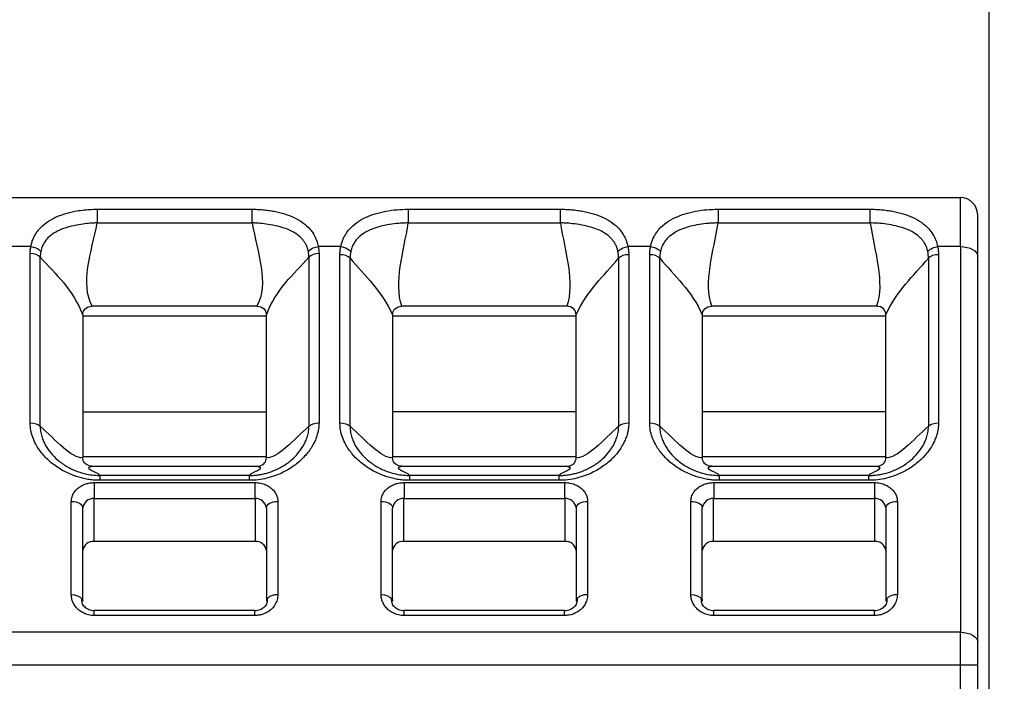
# Model space of a CAD drawing. Header units: millimetres. Extents: x 3 to 274, y 6 to 213.
# Tile 13 of 32: x 60.58 to 72.02, y 132.6 to 140.29. Entities that reach past the tile are written whole.
import ezdxf

# ---------------------------------------------------------------- set-up
doc = ezdxf.new("R2010")
doc.units = ezdxf.units.MM
doc.layers.add('DIMENSIONS', color=140, linetype='Continuous', lineweight=25)
doc.styles.add('SLDTEXTSTYLE0', font='TXT', dxfattribs={"width": 0.7})
doc.dimstyles.new('SLDDIMSTYLE0', dxfattribs={"dimtxt": 2.158008, "dimasz": 3.302, "dimexe": 0, "dimexo": 0.0625, "dimgap": 0.539502, "dimtad": 0, "dimtih": 1, "dimtoh": 1, "dimlfac": 1.5, "dimrnd": 1e-09, "dimzin": 4, "dimdsep": 46, "dimtxsty": 'SLDTEXTSTYLE0', "dimsah": 1, "dimcen": 0.09, "dimadec": 0, "dimazin": 1, "dimtfac": 1, "dimtmove": 0, "dimatfit": 0, "dimfxl": 1, "dimfrac": 2, "dimtolj": 1, "dimtzin": 12, "dimarcsym": 0})

# ---------------------------------------------------------------- blocks, each defined once
blk = doc.blocks.new('_D')
at = {"layer": 'DIMENSIONS', "transparency": 16777216}
for p, q in [((56.513, 132.358), (56.513, 151.476)), ((71.846, 132.358), (71.846, 151.476)), ((56.513, 148.301), (50.163, 148.301)), ((61.443, 148.301), (60.719, 148.301)), ((60.719, 148.301), (60.719, 144.871)), ((67.856, 148.301), (68.581, 148.301)), ((68.581, 148.301), (68.581, 144.871)), ((71.846, 148.301), (78.196, 148.301)), ((60.719, 144.871), (61.443, 144.871)), ((68.581, 144.871), (67.856, 144.871))]:
    blk.add_line(p, q, dxfattribs=at)
for points in [[(56.513, 148.301), (53.211, 148.809), (53.211, 147.793)], [(71.846, 148.301), (75.148, 147.793), (75.148, 148.809)]]:
    blk.add_solid(points, dxfattribs=at)
at = {"layer": 'DIMENSIONS', "transparency": 16777216, "char_height": 2.1167, "attachment_point": 1, "style": 'SLDTEXTSTYLE0'}
for s, insert in [('23.0', (61.443, 151.513)), ('0.91', (61.443, 147.6))]:
    blk.add_mtext(s, dxfattribs=dict(at, insert=insert))

msp = doc.modelspace()

# ---------------------------------------------------------------- linework, layer by layer
for p, q in [((56.8463, 138.2215), (71.513, 138.2215)), ((71.513, 137.6529), (71.513, 138.2215)), ((61.4799, 138.087), (63.2795, 138.087)), ((65.0957, 138.087), (66.8637, 138.087)), ((68.6957, 138.087), (70.4637, 138.087)), ((61.4799, 137.9281), (63.2795, 137.9281)), ((65.0957, 137.9281), (66.8637, 137.9281)), ((68.6957, 137.9281), (70.4637, 137.9281)), ((60.7093, 137.6529), (60.448, 137.6529)), ((60.7012, 135.607), (60.7012, 137.5709)), ((64.3113, 137.6529), (64.05, 137.6529)), ((64.0582, 137.5709), (64.0582, 135.607)), ((64.3012, 135.607), (64.3012, 137.5588)), ((67.9113, 137.6529), (67.648, 137.6529)), ((67.6582, 137.5588), (67.6582, 135.607)), ((67.9012, 135.607), (67.9012, 137.5588)), ((71.513, 137.6529), (71.248, 137.6529)), ((71.2582, 137.5588), (71.2582, 135.607)), ((71.513, 137.6529), (71.513, 133.1737)), ((60.8189, 135.5665), (60.8189, 137.5303)), ((63.9404, 137.5303), (63.9404, 135.5665)), ((64.4189, 135.5665), (64.4189, 137.5182)), ((67.5404, 137.5182), (67.5404, 135.5665)), ((68.0189, 135.5665), (68.0189, 137.5182)), ((71.1404, 137.5182), (71.1404, 135.5665)), ((71.713, 133.059), (71.713, 137.5382)), ((63.337, 136.9598), (61.4224, 136.9598)), ((64.913, 136.8612), (64.913, 136.8506)), ((66.9375, 136.9598), (65.0219, 136.9598)), ((67.0463, 136.8506), (67.0463, 136.8612)), ((68.513, 136.8612), (68.513, 136.8506)), ((70.5375, 136.9598), (68.6219, 136.9598)), ((70.6463, 136.8506), (70.6463, 136.8612)), ((61.313, 136.8558), (61.313, 136.8506)), ((61.313, 136.8506), (61.313, 135.2123)), ((61.313, 136.8506), (63.4463, 136.8506)), ((63.4463, 136.8506), (63.4463, 136.8558)), ((63.4463, 135.2123), (63.4463, 136.8506)), ((64.913, 136.8506), (64.913, 135.2123)), ((64.913, 136.8506), (67.0463, 136.8506)), ((67.0463, 135.2123), (67.0463, 136.8506)), ((68.513, 136.8506), (68.513, 135.2123)), ((68.513, 136.8506), (70.6463, 136.8506)), ((70.6463, 135.2123), (70.6463, 136.8506)), ((61.313, 135.7326), (63.4463, 135.7326)), ((67.0463, 135.7326), (64.913, 135.7326)), ((70.6463, 135.7326), (68.513, 135.7326)), ((61.313, 135.2123), (61.313, 135.2027)), ((63.4463, 135.2123), (61.313, 135.2123)), ((63.4463, 135.2027), (63.4463, 135.2123)), ((64.913, 135.2123), (64.913, 135.2027)), ((67.0463, 135.2123), (64.913, 135.2123)), ((67.0463, 135.2027), (67.0463, 135.2123)), ((68.513, 135.2123), (68.513, 135.2027)), ((70.6463, 135.2123), (68.513, 135.2123)), ((70.6463, 135.2027), (70.6463, 135.2123)), ((61.4199, 135.1031), (63.3395, 135.1031)), ((65.0199, 135.1031), (66.9395, 135.1031)), ((68.6199, 135.1031), (70.5395, 135.1031)), ((61.4463, 134.9121), (63.313, 134.9121)), ((61.4463, 134.9121), (61.4463, 134.7264)), ((63.2491, 134.9947), (61.5102, 134.9947)), ((63.2491, 134.9384), (61.5102, 134.9384)), ((63.313, 134.9121), (63.313, 134.7264)), ((65.0463, 134.9121), (66.913, 134.9121)), ((65.0463, 134.9121), (65.0463, 134.7264)), ((66.8491, 134.9947), (65.1102, 134.9947)), ((66.8491, 134.9384), (65.1102, 134.9384)), ((66.913, 134.9121), (66.913, 134.7264)), ((68.6463, 134.9121), (70.513, 134.9121)), ((68.6463, 134.9121), (68.6463, 134.7264)), ((70.4491, 134.9947), (68.7102, 134.9947)), ((70.4491, 134.9384), (68.7102, 134.9384)), ((70.513, 134.9121), (70.513, 134.7264)), ((61.1797, 133.6108), (61.1797, 134.6937)), ((61.4443, 134.2293), (61.4443, 134.7264)), ((61.4463, 134.7264), (63.313, 134.7264)), ((63.315, 134.7264), (63.315, 134.2293)), ((63.5797, 134.6937), (63.5797, 133.6108)), ((64.7797, 133.6108), (64.7797, 134.6937)), ((65.0443, 134.2293), (65.0443, 134.7264)), ((65.0463, 134.7264), (66.913, 134.7264)), ((66.915, 134.7264), (66.915, 134.2293)), ((67.1797, 134.6937), (67.1797, 133.6108)), ((68.3797, 133.6108), (68.3797, 134.6937)), ((68.6443, 134.2293), (68.6443, 134.7264)), ((68.6463, 134.7264), (70.513, 134.7264)), ((70.515, 134.7264), (70.515, 134.2293)), ((70.7797, 134.6937), (70.7797, 133.6108)), ((61.313, 133.5343), (61.313, 134.6172)), ((63.4463, 134.6172), (63.4463, 133.5343)), ((64.913, 133.5343), (64.913, 134.6172)), ((67.0463, 134.6172), (67.0463, 133.5343)), ((68.513, 133.5343), (68.513, 134.6172)), ((70.6463, 134.6172), (70.6463, 133.5343)), ((63.315, 134.2293), (61.4443, 134.2293)), ((66.915, 134.2293), (65.0443, 134.2293)), ((70.515, 134.2293), (68.6443, 134.2293)), ((63.313, 133.4256), (61.4463, 133.4256)), ((66.913, 133.4256), (65.0463, 133.4256)), ((70.513, 133.4256), (68.6463, 133.4256)), ((63.313, 133.3687), (61.4463, 133.3687)), ((66.913, 133.3687), (65.0463, 133.3687)), ((70.513, 133.3687), (68.6463, 133.3687)), ((71.513, 133.1737), (56.8463, 133.1737)), ((71.513, 132.7913), (71.513, 133.1737)), ((71.513, 132.7913), (56.8463, 132.7913)), ((71.713, 132.7913), (71.513, 132.7913)), ((71.513, 131.4882), (71.513, 132.7913)), ((71.713, 131.3255), (71.713, 132.7913))]:
    msp.add_line(p, q)
at = {"flags": 128}
for points in [[(71.513, 137.6529), (71.552, 137.6507), (71.5895, 137.6442), (71.6241, 137.6336), (71.6544, 137.6193), (71.6793, 137.602), (71.6978, 137.5821), (71.7092, 137.5606), (71.713, 137.5382)], [(61.1797, 134.6937), (61.2057, 134.6922), (61.2307, 134.6879), (61.2538, 134.6808), (61.274, 134.6713), (61.2905, 134.6597), (61.3029, 134.6465), (61.3104, 134.6321), (61.313, 134.6172)], [(63.4463, 134.6172), (63.4489, 134.6321), (63.4565, 134.6465), (63.4688, 134.6597), (63.4854, 134.6713), (63.5056, 134.6808), (63.5287, 134.6879), (63.5537, 134.6922), (63.5797, 134.6937)], [(64.7797, 134.6937), (64.8057, 134.6922), (64.8307, 134.6879), (64.8538, 134.6808), (64.874, 134.6713), (64.8905, 134.6597), (64.9029, 134.6465), (64.9104, 134.6321), (64.913, 134.6172)], [(67.0463, 134.6172), (67.0489, 134.6321), (67.0565, 134.6465), (67.0688, 134.6597), (67.0854, 134.6713), (67.1056, 134.6808), (67.1287, 134.6879), (67.1537, 134.6922), (67.1797, 134.6937)], [(68.3797, 134.6937), (68.4057, 134.6922), (68.4307, 134.6879), (68.4538, 134.6808), (68.474, 134.6713), (68.4905, 134.6597), (68.5029, 134.6465), (68.5104, 134.6321), (68.513, 134.6172)], [(70.6463, 134.6172), (70.6489, 134.6321), (70.6565, 134.6465), (70.6688, 134.6597), (70.6854, 134.6713), (70.7056, 134.6808), (70.7287, 134.6879), (70.7537, 134.6922), (70.7797, 134.6937)], [(71.513, 133.1737), (71.552, 133.1715), (71.5895, 133.165), (71.6241, 133.1544), (71.6544, 133.1401), (71.6793, 133.1227), (71.6978, 133.1029), (71.7092, 133.0814), (71.713, 133.059)]]:
    msp.add_lwpolyline(points, dxfattribs=at)
for centre, radius, start, end in [((71.513, 138.0215), 0.2, 360, 90), ((61.4353, 134.6037), 0.1231, 85.3185, 173.32688), ((63.3241, 134.6037), 0.1231, 6.67312, 94.6815), ((65.0353, 134.6037), 0.1231, 85.31849, 173.32689), ((66.9241, 134.6037), 0.1231, 6.67312, 94.68151), ((68.6353, 134.6037), 0.1231, 85.31849, 173.32689), ((70.5241, 134.6037), 0.1231, 6.67312, 94.6815), ((61.4335, 134.1086), 0.1213, 84.88893, 173.75645), ((63.3258, 134.1086), 0.1213, 6.24355, 95.11107), ((65.0335, 134.1086), 0.1213, 84.88893, 173.75645), ((66.9258, 134.1086), 0.1213, 6.24355, 95.11107), ((68.6335, 134.1086), 0.1213, 84.88893, 173.75645), ((70.5258, 134.1086), 0.1213, 6.24355, 95.11107)]:
    msp.add_arc(centre, radius, start, end)
for points, knots in [([(60.7093, 137.6529), (60.7125, 137.668), (60.7187, 137.6982), (60.7341, 137.7409), (60.7538, 137.7817), (60.7783, 137.8205), (60.8199, 137.873), (60.8868, 137.9333), (60.9862, 137.9911), (61.0982, 138.0346), (61.207, 138.0614), (61.3064, 138.0771), (61.3933, 138.0854), (61.4513, 138.0865), (61.4799, 138.087)], [0, 0, 0, 0, 0.0508972, 0.1020762, 0.1538903, 0.2066799, 0.2607671, 0.3860022, 0.5139532, 0.6379522, 0.7599837, 0.8429749, 0.9225328, 1, 1, 1, 1]), ([(61.4799, 138.087), (61.4799, 138.0732), (61.4799, 138.0491), (61.4799, 137.9915), (61.4799, 137.9582), (61.4799, 137.9281)], [0, 0, 0, 0, 0.5, 0.5, 1, 1, 1, 1]), ([(63.2795, 138.087), (63.3008, 138.0867), (63.3439, 138.0861), (63.4086, 138.0815), (63.4737, 138.0739), (63.5587, 138.0597), (63.6606, 138.0347), (63.7725, 137.9913), (63.8719, 137.9336), (63.9467, 137.8665), (63.9984, 137.7965), (64.0327, 137.7283), (64.0443, 137.6779), (64.05, 137.6529)], [0, 0, 0, 0, 0.0578994, 0.1168055, 0.1773055, 0.2399421, 0.3616467, 0.48541, 0.6134223, 0.7385342, 0.8282084, 0.9148338, 1, 1, 1, 1]), ([(63.2795, 137.9281), (63.2795, 137.9582), (63.2795, 137.9915), (63.2795, 138.0491), (63.2795, 138.0732), (63.2795, 138.087)], [0, 0, 0, 0, 0.5, 0.5, 1, 1, 1, 1]), ([(64.3113, 137.6529), (64.3147, 137.668), (64.3214, 137.6982), (64.3374, 137.7408), (64.3577, 137.7817), (64.3829, 137.8204), (64.4257, 137.8733), (64.4942, 137.9342), (64.5958, 137.9925), (64.7098, 138.0361), (64.8333, 138.0655), (64.9627, 138.0836), (65.0519, 138.0859), (65.0957, 138.087)], [0, 0, 0, 0, 0.0505042, 0.1013277, 0.1528158, 0.2053007, 0.2590959, 0.3857399, 0.5142861, 0.6389399, 0.7609645, 0.8824936, 1, 1, 1, 1]), ([(65.0957, 138.087), (65.0957, 138.0732), (65.0957, 138.0491), (65.0957, 137.9915), (65.0957, 137.9582), (65.0957, 137.9281)], [0, 0, 0, 0, 0.5, 0.5, 1, 1, 1, 1]), ([(66.8637, 138.087), (66.8854, 138.0867), (66.929, 138.0861), (66.9945, 138.0816), (67.06, 138.0743), (67.1459, 138.0604), (67.2492, 138.0356), (67.3631, 137.9926), (67.4647, 137.9351), (67.5409, 137.8678), (67.5939, 137.7973), (67.6294, 137.7287), (67.6419, 137.678), (67.648, 137.6529)], [0, 0, 0, 0, 0.0582607, 0.1172346, 0.1774766, 0.2395075, 0.3611641, 0.4855322, 0.6130637, 0.7384113, 0.8283726, 0.9150547, 1, 1, 1, 1]), ([(66.8637, 137.9281), (66.8637, 137.9582), (66.8637, 137.9915), (66.8637, 138.0491), (66.8637, 138.0732), (66.8637, 138.087)], [0, 0, 0, 0, 0.5, 0.5, 1, 1, 1, 1]), ([(67.9113, 137.6529), (67.9147, 137.668), (67.9214, 137.6982), (67.9374, 137.7409), (67.9578, 137.7817), (67.983, 137.8205), (68.0259, 137.8735), (68.0945, 137.9343), (68.1961, 137.9927), (68.31, 138.0362), (68.4334, 138.0655), (68.5628, 138.0837), (68.6519, 138.0859), (68.6957, 138.087)], [0, 0, 0, 0, 0.0505065, 0.1013539, 0.1528887, 0.2054438, 0.2593331, 0.3861034, 0.5146838, 0.6392232, 0.7611163, 0.8824984, 1, 1, 1, 1]), ([(68.6957, 138.087), (68.6957, 138.0732), (68.6957, 138.0491), (68.6957, 137.9915), (68.6957, 137.9582), (68.6957, 137.9281)], [0, 0, 0, 0, 0.5, 0.5, 1, 1, 1, 1]), ([(70.4637, 138.087), (70.4854, 138.0867), (70.529, 138.0861), (70.5945, 138.0816), (70.6601, 138.0743), (70.7459, 138.0604), (70.8493, 138.0355), (70.9632, 137.9925), (71.0649, 137.935), (71.1411, 137.8677), (71.194, 137.7973), (71.2295, 137.7287), (71.2419, 137.678), (71.248, 137.6529)], [0, 0, 0, 0, 0.058255, 0.1172317, 0.1774858, 0.2395388, 0.3612724, 0.4857606, 0.6133895, 0.7386835, 0.8284557, 0.9150481, 1, 1, 1, 1]), ([(70.4637, 137.9281), (70.4637, 137.9582), (70.4637, 137.9915), (70.4637, 138.0491), (70.4637, 138.0732), (70.4637, 138.087)], [0, 0, 0, 0, 0.5, 0.5, 1, 1, 1, 1]), ([(61.4799, 137.9281), (61.4641, 137.9274), (61.4247, 137.9257), (61.3526, 137.9195), (61.2565, 137.9063), (61.1571, 137.8846), (61.0599, 137.8533), (60.9775, 137.8117), (60.913, 137.7618), (60.8695, 137.7088), (60.8401, 137.657), (60.8301, 137.6174), (60.8251, 137.5978)], [0, 0, 0, 0, 0.0528113, 0.131741, 0.2430017, 0.3857175, 0.4965695, 0.6297997, 0.7514225, 0.8340129, 0.9176734, 1, 1, 1, 1]), ([(63.9343, 137.5978), (63.9316, 137.6097), (63.9262, 137.6336), (63.9125, 137.6671), (63.8953, 137.6987), (63.8746, 137.7278), (63.8396, 137.767), (63.7814, 137.812), (63.6989, 137.8535), (63.6018, 137.8847), (63.5026, 137.9064), (63.4067, 137.9196), (63.3346, 137.9257), (63.2952, 137.9274), (63.2795, 137.9281)], [0, 0, 0, 0, 0.0493066, 0.0994341, 0.14986, 0.2000515, 0.249514, 0.3708841, 0.5042645, 0.6149556, 0.757193, 0.8684475, 0.9473068, 1, 1, 1, 1]), ([(65.0957, 137.9281), (65.0791, 137.9275), (65.0427, 137.9261), (64.9694, 137.921), (64.8738, 137.9101), (64.769, 137.8888), (64.6695, 137.8565), (64.5834, 137.8131), (64.517, 137.7619), (64.4721, 137.7081), (64.442, 137.6561), (64.4316, 137.6165), (64.4264, 137.597)], [0, 0, 0, 0, 0.0546361, 0.119848, 0.243107, 0.3788501, 0.4966129, 0.6295268, 0.7526799, 0.8365839, 0.9195704, 1, 1, 1, 1]), ([(67.5329, 137.597), (67.5301, 137.609), (67.5244, 137.6332), (67.5103, 137.6671), (67.4926, 137.6991), (67.4712, 137.7289), (67.4353, 137.7689), (67.3757, 137.8145), (67.2908, 137.8561), (67.1915, 137.8872), (67.0885, 137.9087), (66.9898, 137.9213), (66.9164, 137.9265), (66.8781, 137.9277), (66.8637, 137.9281)], [0, 0, 0, 0, 0.0489107, 0.0987563, 0.1491544, 0.1996997, 0.2500025, 0.3707513, 0.5039505, 0.616797, 0.7569436, 0.8740359, 0.9526074, 1, 1, 1, 1]), ([(68.6957, 137.9281), (68.6791, 137.9275), (68.6427, 137.9261), (68.5694, 137.9211), (68.474, 137.9102), (68.3692, 137.8889), (68.2698, 137.8567), (68.1836, 137.8132), (68.1172, 137.762), (68.0722, 137.7082), (68.042, 137.6561), (68.0316, 137.6165), (68.0264, 137.597)], [0, 0, 0, 0, 0.0546298, 0.1198138, 0.2429454, 0.3785428, 0.4961912, 0.629157, 0.7524311, 0.8364804, 0.9195478, 1, 1, 1, 1]), ([(71.1329, 137.597), (71.1301, 137.609), (71.1244, 137.6332), (71.1103, 137.6671), (71.0926, 137.6991), (71.0713, 137.7289), (71.0355, 137.7688), (70.9759, 137.8144), (70.8588, 137.8715), (70.7205, 137.9046), (70.5981, 137.9203), (70.5363, 137.9245), (70.4993, 137.9268), (70.4751, 137.9277), (70.4637, 137.9281)], [0, 0, 0, 0, 0.0489554, 0.0988149, 0.1491914, 0.1996764, 0.2498788, 0.3706556, 0.5040359, 0.7567377, 0.877683, 0.9204851, 0.9622782, 1, 1, 1, 1]), ([(60.7012, 137.5709), (60.7015, 137.5844), (60.7023, 137.6119), (60.707, 137.6392), (60.7093, 137.6529)], [0, 0, 0, 0, 0.4938751, 1, 1, 1, 1]), ([(60.7093, 137.6529), (60.7295, 137.6503), (60.7767, 137.6377), (60.8123, 137.6132), (60.8251, 137.5978)], [0, 0, 0, 0, 0.4285714, 1, 1, 1, 1]), ([(63.9343, 137.5978), (63.9471, 137.6132), (63.9826, 137.6377), (64.0298, 137.6503), (64.05, 137.6529)], [0, 0, 0, 0, 0.5714286, 1, 1, 1, 1]), ([(64.05, 137.6529), (64.0524, 137.6392), (64.0571, 137.6119), (64.0578, 137.5844), (64.0582, 137.5709)], [0, 0, 0, 0, 0.5061249, 1, 1, 1, 1]), ([(64.3012, 137.5588), (64.3016, 137.5744), (64.3025, 137.6059), (64.3084, 137.6371), (64.3113, 137.6529)], [0, 0, 0, 0, 0.4937138, 1, 1, 1, 1]), ([(64.3113, 137.6529), (64.3314, 137.6501), (64.3782, 137.6371), (64.4136, 137.6124), (64.4264, 137.597)], [0, 0, 0, 0, 0.4285714, 1, 1, 1, 1]), ([(67.5329, 137.597), (67.5458, 137.6124), (67.5812, 137.6371), (67.628, 137.6501), (67.648, 137.6529)], [0, 0, 0, 0, 0.5714286, 1, 1, 1, 1]), ([(67.648, 137.6529), (67.651, 137.6371), (67.6568, 137.6059), (67.6577, 137.5744), (67.6582, 137.5588)], [0, 0, 0, 0, 0.5062862, 1, 1, 1, 1]), ([(67.9012, 137.5588), (67.9016, 137.5744), (67.9025, 137.6059), (67.9084, 137.6371), (67.9113, 137.6529)], [0, 0, 0, 0, 0.4937138, 1, 1, 1, 1]), ([(67.9113, 137.6529), (67.9314, 137.6501), (67.9782, 137.6371), (68.0136, 137.6124), (68.0264, 137.597)], [0, 0, 0, 0, 0.4285714, 1, 1, 1, 1]), ([(71.1329, 137.597), (71.1458, 137.6124), (71.1812, 137.6371), (71.228, 137.6501), (71.248, 137.6529)], [0, 0, 0, 0, 0.5714286, 1, 1, 1, 1]), ([(71.248, 137.6529), (71.251, 137.6371), (71.2568, 137.6059), (71.2577, 137.5744), (71.2582, 137.5588)], [0, 0, 0, 0, 0.50628619, 1, 1, 1, 1]), ([(61.313, 136.8558), (61.313, 136.8818), (61.3198, 136.9083), (61.359, 136.949), (61.3906, 136.9598), (61.4224, 136.9598)], [0, 0, 0, 0, 0.5, 0.5, 1, 1, 1, 1]), ([(63.337, 136.9598), (63.3687, 136.9598), (63.4004, 136.9489), (63.4393, 136.9085), (63.4463, 136.8818), (63.4463, 136.8558)], [0, 0, 0, 0, 0.5, 0.5, 1, 1, 1, 1]), ([(64.913, 136.8612), (64.913, 136.8861), (64.9219, 136.9113), (64.9613, 136.949), (64.9913, 136.9598), (65.0219, 136.9598)], [0, 0, 0, 0, 0.5, 0.5, 1, 1, 1, 1]), ([(67.0463, 136.8612), (67.0463, 136.8861), (67.0375, 136.9113), (66.9981, 136.949), (66.9681, 136.9598), (66.9375, 136.9598)], [0, 0, 0, 0, 0.5, 0.5, 1, 1, 1, 1]), ([(68.513, 136.8612), (68.513, 136.8861), (68.5219, 136.9113), (68.5613, 136.949), (68.5913, 136.9598), (68.6219, 136.9598)], [0, 0, 0, 0, 0.5, 0.5, 1, 1, 1, 1]), ([(70.6463, 136.8612), (70.6463, 136.8861), (70.6375, 136.9113), (70.5981, 136.949), (70.5681, 136.9598), (70.5375, 136.9598)], [0, 0, 0, 0, 0.5, 0.5, 1, 1, 1, 1]), ([(61.5102, 134.9384), (61.4897, 134.9388), (61.4486, 134.9397), (61.3873, 134.9467), (61.3262, 134.9579), (61.2654, 134.9737), (61.1771, 135.0032), (61.0654, 135.0555), (60.9435, 135.1406), (60.8408, 135.2415), (60.7714, 135.3435), (60.7288, 135.4383), (60.7055, 135.5223), (60.7026, 135.5789), (60.7012, 135.607)], [0, 0, 0, 0, 0.04862714, 0.09741451, 0.14674234, 0.19697858, 0.24847171, 0.37306849, 0.50010357, 0.62660832, 0.7515624, 0.83628538, 0.91855688, 1, 1, 1, 1]), ([(64.0582, 135.607), (64.0577, 135.5902), (64.0566, 135.5565), (64.0483, 135.5061), (64.0349, 135.4559), (64.0162, 135.406), (63.9808, 135.3332), (63.9184, 135.2411), (63.816, 135.1401), (63.6942, 135.0549), (63.5703, 134.997), (63.4549, 134.9615), (63.3524, 134.942), (63.2835, 134.9396), (63.2491, 134.9384)], [0, 0, 0, 0, 0.0487398, 0.0976309, 0.1470347, 0.1973016, 0.2487643, 0.3736635, 0.5004486, 0.626953, 0.7517599, 0.8365106, 0.9186949, 1, 1, 1, 1]), ([(65.1102, 134.9384), (65.0897, 134.9388), (65.0485, 134.9397), (64.987, 134.9467), (64.9258, 134.9579), (64.8649, 134.9737), (64.7763, 135.0033), (64.6645, 135.0556), (64.5426, 135.1408), (64.4403, 135.2417), (64.3711, 135.3437), (64.3287, 135.4384), (64.3055, 135.5224), (64.3026, 135.5789), (64.3012, 135.607)], [0, 0, 0, 0, 0.0486903, 0.0975593, 0.1469874, 0.1973422, 0.2489715, 0.3738362, 0.5007764, 0.627026, 0.751811, 0.8364383, 0.9186299, 1, 1, 1, 1]), ([(67.6582, 135.607), (67.6577, 135.5902), (67.6566, 135.5565), (67.6483, 135.5061), (67.6349, 135.4559), (67.6162, 135.406), (67.5808, 135.3332), (67.5184, 135.2411), (67.416, 135.1401), (67.2942, 135.0549), (67.1703, 134.997), (67.0549, 134.9615), (66.9524, 134.942), (66.8835, 134.9396), (66.8491, 134.9384)], [0, 0, 0, 0, 0.0487398, 0.0976309, 0.1470346, 0.1973013, 0.2487638, 0.3736625, 0.5004474, 0.6269521, 0.7517593, 0.8365105, 0.918695, 1, 1, 1, 1]), ([(68.7102, 134.9384), (68.6897, 134.9388), (68.6486, 134.9397), (68.5873, 134.9467), (68.5262, 134.9579), (68.4654, 134.9737), (68.3771, 135.0032), (68.2654, 135.0555), (68.1435, 135.1406), (68.0408, 135.2415), (67.9714, 135.3435), (67.9288, 135.4383), (67.9055, 135.5223), (67.9026, 135.5789), (67.9012, 135.607)], [0, 0, 0, 0, 0.0486271, 0.0974145, 0.1467424, 0.1969789, 0.2484724, 0.3730695, 0.5001052, 0.6266099, 0.7515633, 0.8362858, 0.918557, 1, 1, 1, 1]), ([(71.2582, 135.607), (71.2577, 135.5902), (71.2566, 135.5565), (71.2484, 135.5061), (71.2351, 135.456), (71.2164, 135.4062), (71.1814, 135.3336), (71.1191, 135.2418), (71.0169, 135.1409), (70.895, 135.0557), (70.7708, 134.9976), (70.6552, 134.9618), (70.5525, 134.942), (70.4834, 134.9396), (70.4491, 134.9384)], [0, 0, 0, 0, 0.04876053, 0.0976194, 0.14693457, 0.1970542, 0.24831009, 0.37282181, 0.49934578, 0.62601351, 0.751153, 0.83632525, 0.91870621, 1, 1, 1, 1]), ([(60.8189, 135.5665), (60.8192, 135.5529), (60.8198, 135.5179), (60.8304, 135.4631), (60.8489, 135.4077), (60.8815, 135.3377), (60.9352, 135.2578), (61.0219, 135.1697), (61.1258, 135.0962), (61.232, 135.0459), (61.3313, 135.0155), (61.4193, 134.9982), (61.4799, 134.9959), (61.5102, 134.9947)], [0, 0, 0, 0, 0.04646037, 0.11938461, 0.18895281, 0.24321929, 0.37648372, 0.49785338, 0.62618535, 0.75257993, 0.83388892, 0.91707182, 1, 1, 1, 1]), ([(63.2491, 134.9947), (63.2675, 134.9952), (63.3042, 134.996), (63.3586, 135.0026), (63.4117, 135.0125), (63.4628, 135.0258), (63.5381, 135.0509), (63.6337, 135.0961), (63.7372, 135.1694), (63.8236, 135.2573), (63.8775, 135.3374), (63.9102, 135.4077), (63.929, 135.4635), (63.9396, 135.5182), (63.9402, 135.5532), (63.9404, 135.5665)], [0, 0, 0, 0, 0.0502001, 0.100563, 0.1505441, 0.1996474, 0.2474455, 0.3736372, 0.5018166, 0.6231248, 0.7569108, 0.8117259, 0.8807183, 0.9545784, 1, 1, 1, 1]), ([(64.4189, 135.5665), (64.4192, 135.5531), (64.4198, 135.5182), (64.4303, 135.4636), (64.449, 135.408), (64.4815, 135.338), (64.5352, 135.258), (64.6214, 135.1701), (64.7248, 135.0966), (64.831, 135.0462), (64.9303, 135.0156), (65.0187, 134.9983), (65.0797, 134.9959), (65.1102, 134.9947)], [0, 0, 0, 0, 0.0455418, 0.1191732, 0.1880216, 0.2426252, 0.3759776, 0.4970662, 0.6254197, 0.7520191, 0.8328604, 0.9162716, 1, 1, 1, 1]), ([(66.8491, 134.9947), (66.8675, 134.9952), (66.9042, 134.996), (66.9586, 135.0026), (67.0117, 135.0125), (67.0628, 135.0258), (67.1381, 135.0509), (67.2337, 135.0961), (67.3372, 135.1694), (67.4236, 135.2573), (67.4775, 135.3374), (67.5102, 135.4077), (67.529, 135.4635), (67.5396, 135.5182), (67.5402, 135.5532), (67.5404, 135.5665)], [0, 0, 0, 0, 0.0501998, 0.1005626, 0.1505437, 0.1996474, 0.2474458, 0.3736379, 0.5018178, 0.6231261, 0.7569115, 0.8117267, 0.8807185, 0.9545791, 1, 1, 1, 1]), ([(68.0189, 135.5665), (68.0192, 135.5529), (68.0198, 135.5179), (68.0304, 135.4631), (68.0489, 135.4077), (68.0815, 135.3377), (68.1352, 135.2578), (68.2219, 135.1697), (68.3258, 135.0962), (68.432, 135.0459), (68.5313, 135.0155), (68.6193, 134.9982), (68.6799, 134.9959), (68.7102, 134.9947)], [0, 0, 0, 0, 0.04645895, 0.11938429, 0.18895125, 0.24321827, 0.37648184, 0.49785221, 0.626185, 0.75257959, 0.83388915, 0.91707214, 1, 1, 1, 1]), ([(70.4491, 134.9947), (70.4674, 134.9952), (70.5041, 134.996), (70.5586, 135.0026), (70.6118, 135.0125), (70.6631, 135.0259), (70.7387, 135.0511), (70.8345, 135.0966), (70.9379, 135.1701), (71.0242, 135.258), (71.0778, 135.338), (71.1104, 135.408), (71.129, 135.4636), (71.1396, 135.5182), (71.1402, 135.5531), (71.1404, 135.5665)], [0, 0, 0, 0, 0.0501539, 0.1005494, 0.1506512, 0.1999702, 0.2480824, 0.374639, 0.5030021, 0.6240499, 0.7574085, 0.8119851, 0.8808432, 0.9544699, 1, 1, 1, 1]), ([(61.4199, 135.1031), (61.4084, 135.1031), (61.3968, 135.1046), (61.3859, 135.1076), (61.375, 135.1106), (61.3646, 135.1153), (61.3556, 135.1212), (61.3469, 135.1269), (61.3393, 135.1338), (61.3333, 135.1415), (61.3269, 135.1495), (61.3221, 135.1584), (61.3188, 135.1676), (61.3148, 135.179), (61.313, 135.1909), (61.313, 135.2027)], [0, 0, 0, 0, 0.0000516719, 0.0000516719, 0.0000516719, 0.00010354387, 0.00010354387, 0.00010354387, 0.00015352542, 0.00015352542, 0.00015352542, 0.00020601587, 0.00020601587, 0.00020601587, 0.00027077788, 0.00027077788, 0.00027077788, 0.00027077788]), ([(63.3395, 135.1031), (63.3509, 135.1031), (63.3626, 135.1046), (63.3735, 135.1076), (63.3844, 135.1106), (63.3948, 135.1153), (63.4038, 135.1212), (63.4124, 135.1269), (63.42, 135.1338), (63.4261, 135.1415), (63.4324, 135.1495), (63.4373, 135.1584), (63.4405, 135.1676), (63.4446, 135.179), (63.4463, 135.1909), (63.4463, 135.2027)], [0, 0, 0, 0, 0.0000516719, 0.0000516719, 0.0000516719, 0.00010354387, 0.00010354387, 0.00010354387, 0.00015352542, 0.00015352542, 0.00015352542, 0.00020601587, 0.00020601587, 0.00020601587, 0.00027077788, 0.00027077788, 0.00027077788, 0.00027077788]), ([(65.0199, 135.1031), (65.0084, 135.1031), (64.9968, 135.1046), (64.9859, 135.1076), (64.975, 135.1106), (64.9646, 135.1153), (64.9556, 135.1212), (64.9469, 135.1269), (64.9393, 135.1338), (64.9333, 135.1415), (64.9269, 135.1495), (64.9221, 135.1584), (64.9188, 135.1676), (64.9148, 135.179), (64.913, 135.1909), (64.913, 135.2027)], [0, 0, 0, 0, 0.0000516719, 0.0000516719, 0.0000516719, 0.00010354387, 0.00010354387, 0.00010354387, 0.00015352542, 0.00015352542, 0.00015352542, 0.00020601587, 0.00020601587, 0.00020601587, 0.00027077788, 0.00027077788, 0.00027077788, 0.00027077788]), ([(66.9395, 135.1031), (66.9509, 135.1031), (66.9626, 135.1046), (66.9735, 135.1076), (66.9844, 135.1106), (66.9948, 135.1153), (67.0038, 135.1212), (67.0124, 135.1269), (67.02, 135.1338), (67.0261, 135.1415), (67.0324, 135.1495), (67.0373, 135.1584), (67.0405, 135.1676), (67.0446, 135.179), (67.0463, 135.1909), (67.0463, 135.2027)], [0, 0, 0, 0, 0.0000516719, 0.0000516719, 0.0000516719, 0.00010354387, 0.00010354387, 0.00010354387, 0.00015352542, 0.00015352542, 0.00015352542, 0.00020601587, 0.00020601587, 0.00020601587, 0.00027077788, 0.00027077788, 0.00027077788, 0.00027077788]), ([(68.6199, 135.1031), (68.6084, 135.1031), (68.5968, 135.1046), (68.5859, 135.1076), (68.575, 135.1106), (68.5646, 135.1153), (68.5556, 135.1212), (68.5469, 135.1269), (68.5393, 135.1338), (68.5333, 135.1415), (68.5269, 135.1495), (68.5221, 135.1584), (68.5188, 135.1676), (68.5148, 135.179), (68.513, 135.1909), (68.513, 135.2027)], [0, 0, 0, 0, 0.0000516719, 0.0000516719, 0.0000516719, 0.00010354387, 0.00010354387, 0.00010354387, 0.00015352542, 0.00015352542, 0.00015352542, 0.00020601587, 0.00020601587, 0.00020601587, 0.00027077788, 0.00027077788, 0.00027077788, 0.00027077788]), ([(70.5395, 135.1031), (70.5509, 135.1031), (70.5626, 135.1046), (70.5735, 135.1076), (70.5844, 135.1106), (70.5948, 135.1153), (70.6038, 135.1212), (70.6124, 135.1269), (70.62, 135.1338), (70.6261, 135.1415), (70.6324, 135.1495), (70.6373, 135.1584), (70.6405, 135.1676), (70.6446, 135.179), (70.6463, 135.1909), (70.6463, 135.2027)], [0, 0, 0, 0, 0.0000516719, 0.0000516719, 0.0000516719, 0.00010354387, 0.00010354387, 0.00010354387, 0.00015352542, 0.00015352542, 0.00015352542, 0.00020601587, 0.00020601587, 0.00020601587, 0.00027077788, 0.00027077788, 0.00027077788, 0.00027077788]), ([(61.1797, 134.6937), (61.1801, 134.7028), (61.1809, 134.721), (61.1874, 134.748), (61.1997, 134.7795), (61.2217, 134.8144), (61.2562, 134.849), (61.2987, 134.8776), (61.346, 134.8974), (61.3959, 134.91), (61.4295, 134.9114), (61.4463, 134.9121)], [0, 0, 0, 0, 0.0795968, 0.1592228, 0.2401291, 0.3686016, 0.5000689, 0.6285428, 0.7600114, 0.8792821, 1, 1, 1, 1]), ([(63.313, 134.9121), (63.3241, 134.9118), (63.3463, 134.9112), (63.3793, 134.9058), (63.4177, 134.8957), (63.4603, 134.8777), (63.5025, 134.8494), (63.5375, 134.8147), (63.5617, 134.7759), (63.5771, 134.735), (63.5788, 134.7075), (63.5797, 134.6937)], [0, 0, 0, 0, 0.0795968, 0.1592228, 0.2401291, 0.3686016, 0.5000689, 0.6285428, 0.7600114, 0.8792821, 1, 1, 1, 1]), ([(64.7797, 134.6937), (64.7801, 134.7028), (64.7809, 134.721), (64.7874, 134.748), (64.7997, 134.7795), (64.8217, 134.8144), (64.8562, 134.849), (64.8987, 134.8776), (64.946, 134.8974), (64.9959, 134.91), (65.0295, 134.9114), (65.0463, 134.9121)], [0, 0, 0, 0, 0.0795968, 0.1592228, 0.2401291, 0.3686016, 0.5000689, 0.6285428, 0.7600114, 0.8792821, 1, 1, 1, 1]), ([(66.913, 134.9121), (66.9241, 134.9118), (66.9463, 134.9112), (66.9793, 134.9058), (67.0177, 134.8957), (67.0603, 134.8777), (67.1025, 134.8494), (67.1375, 134.8147), (67.1617, 134.7759), (67.1771, 134.735), (67.1788, 134.7075), (67.1797, 134.6937)], [0, 0, 0, 0, 0.0795968, 0.1592228, 0.2401291, 0.3686016, 0.5000689, 0.6285428, 0.7600114, 0.8792821, 1, 1, 1, 1]), ([(68.3797, 134.6937), (68.3801, 134.7028), (68.3809, 134.721), (68.3874, 134.748), (68.3997, 134.7795), (68.4217, 134.8144), (68.4562, 134.849), (68.4987, 134.8776), (68.546, 134.8974), (68.5959, 134.91), (68.6295, 134.9114), (68.6463, 134.9121)], [0, 0, 0, 0, 0.0795968, 0.1592228, 0.2401291, 0.3686016, 0.5000689, 0.6285428, 0.7600114, 0.8792821, 1, 1, 1, 1]), ([(70.513, 134.9121), (70.5241, 134.9118), (70.5463, 134.9112), (70.5793, 134.9058), (70.6177, 134.8957), (70.6603, 134.8777), (70.7025, 134.8494), (70.7375, 134.8147), (70.7617, 134.7759), (70.7771, 134.735), (70.7788, 134.7075), (70.7797, 134.6937)], [0, 0, 0, 0, 0.0795968, 0.1592228, 0.2401291, 0.3686016, 0.5000689, 0.6285428, 0.7600114, 0.8792821, 1, 1, 1, 1]), ([(61.4463, 133.3687), (61.4352, 133.3691), (61.413, 133.3698), (61.3799, 133.3758), (61.3413, 133.387), (61.2986, 133.4072), (61.2564, 133.4386), (61.2216, 133.4771), (61.1975, 133.52), (61.1823, 133.5652), (61.1805, 133.5955), (61.1797, 133.6108)], [0, 0, 0, 0, 0.0755037, 0.1513025, 0.2288341, 0.3535315, 0.4837095, 0.6135601, 0.7489187, 0.8732882, 1, 1, 1, 1]), ([(61.4463, 133.423), (61.4356, 133.4237), (61.4139, 133.4251), (61.3835, 133.4347), (61.3564, 133.449), (61.3263, 133.4745), (61.3012, 133.5144), (61.3023, 133.5472), (61.3029, 133.5638)], [0, 0, 0, 0, 0.1144494, 0.2306037, 0.3501816, 0.4741422, 0.7332386, 1, 1, 1, 1]), ([(63.5797, 133.6108), (63.5793, 133.6007), (63.5785, 133.5806), (63.5719, 133.5507), (63.5544, 133.5007), (63.5179, 133.4498), (63.4612, 133.4074), (63.4137, 133.3852), (63.3636, 133.3711), (63.3299, 133.3695), (63.313, 133.3687)], [0, 0, 0, 0, 0.0836964, 0.167181, 0.251537, 0.5158065, 0.643222, 0.771023, 0.8852764, 1, 1, 1, 1]), ([(63.4568, 133.5637), (63.4572, 133.5471), (63.4579, 133.5143), (63.4331, 133.4743), (63.4027, 133.4491), (63.3757, 133.4347), (63.3454, 133.425), (63.3237, 133.4237), (63.313, 133.4231)], [0, 0, 0, 0, 0.2671671, 0.5262362, 0.6500388, 0.7695939, 0.8856933, 1, 1, 1, 1]), ([(63.4567, 133.5638), (63.4566, 133.5637), (63.4469, 133.5554), (63.4466, 133.5448), (63.4463, 133.5343)], [0, 0, 0, 0, 0.0078546, 1, 1, 1, 1]), ([(63.5797, 133.6108), (63.5623, 133.6096), (63.5275, 133.6073), (63.4822, 133.5899), (63.4652, 133.5724), (63.4567, 133.5638)], [0, 0, 0, 0, 0.3342153, 0.6684306, 1, 1, 1, 1]), ([(65.0463, 133.3687), (65.0352, 133.3691), (65.013, 133.3698), (64.9799, 133.3758), (64.9413, 133.387), (64.8986, 133.4072), (64.8564, 133.4386), (64.8216, 133.4771), (64.7975, 133.52), (64.7823, 133.5652), (64.7805, 133.5955), (64.7797, 133.6108)], [0, 0, 0, 0, 0.0755037, 0.1513025, 0.2288341, 0.3535315, 0.4837095, 0.6135601, 0.7489187, 0.8732882, 1, 1, 1, 1]), ([(65.0463, 133.423), (65.0356, 133.4237), (65.0139, 133.4251), (64.9835, 133.4347), (64.9564, 133.449), (64.9263, 133.4745), (64.9012, 133.5144), (64.9023, 133.5472), (64.9029, 133.5638)], [0, 0, 0, 0, 0.1144494, 0.2306037, 0.3501816, 0.4741422, 0.7332386, 1, 1, 1, 1]), ([(67.1797, 133.6108), (67.1793, 133.6007), (67.1785, 133.5806), (67.1719, 133.5507), (67.1544, 133.5007), (67.1179, 133.4498), (67.0612, 133.4074), (67.0137, 133.3852), (66.9636, 133.3711), (66.9299, 133.3695), (66.913, 133.3687)], [0, 0, 0, 0, 0.0836964, 0.167181, 0.251537, 0.5158065, 0.643222, 0.771023, 0.8852764, 1, 1, 1, 1]), ([(67.0568, 133.5637), (67.0572, 133.5471), (67.0579, 133.5143), (67.0331, 133.4743), (67.0027, 133.4491), (66.9757, 133.4347), (66.9454, 133.425), (66.9237, 133.4237), (66.913, 133.4231)], [0, 0, 0, 0, 0.2671671, 0.5262362, 0.6500388, 0.7695939, 0.8856933, 1, 1, 1, 1]), ([(67.0567, 133.5638), (67.0566, 133.5637), (67.0469, 133.5554), (67.0466, 133.5448), (67.0463, 133.5343)], [0, 0, 0, 0, 0.0078546, 1, 1, 1, 1]), ([(67.1797, 133.6108), (67.1623, 133.6096), (67.1275, 133.6073), (67.0822, 133.5899), (67.0652, 133.5724), (67.0567, 133.5638)], [0, 0, 0, 0, 0.3342153, 0.6684306, 1, 1, 1, 1]), ([(68.6463, 133.3687), (68.6352, 133.3691), (68.613, 133.3698), (68.5799, 133.3758), (68.5413, 133.387), (68.4986, 133.4072), (68.4564, 133.4386), (68.4216, 133.4771), (68.3975, 133.52), (68.3823, 133.5652), (68.3805, 133.5955), (68.3797, 133.6108)], [0, 0, 0, 0, 0.0755037, 0.1513025, 0.2288341, 0.3535315, 0.4837095, 0.6135601, 0.7489187, 0.8732882, 1, 1, 1, 1]), ([(68.6463, 133.423), (68.6356, 133.4237), (68.6139, 133.4251), (68.5835, 133.4347), (68.5564, 133.449), (68.5263, 133.4745), (68.5012, 133.5144), (68.5023, 133.5472), (68.5029, 133.5638)], [0, 0, 0, 0, 0.1144494, 0.2306037, 0.3501816, 0.4741422, 0.7332386, 1, 1, 1, 1]), ([(70.7797, 133.6108), (70.7793, 133.6007), (70.7785, 133.5806), (70.7719, 133.5507), (70.7544, 133.5007), (70.7179, 133.4498), (70.6612, 133.4074), (70.6137, 133.3852), (70.5636, 133.3711), (70.5299, 133.3695), (70.513, 133.3687)], [0, 0, 0, 0, 0.0836964, 0.167181, 0.251537, 0.5158065, 0.643222, 0.771023, 0.8852764, 1, 1, 1, 1]), ([(70.6568, 133.5637), (70.6572, 133.5471), (70.6579, 133.5143), (70.6331, 133.4743), (70.6027, 133.4491), (70.5757, 133.4347), (70.5454, 133.425), (70.5237, 133.4237), (70.513, 133.4231)], [0, 0, 0, 0, 0.26716714, 0.52623624, 0.65003875, 0.76959388, 0.88569332, 1, 1, 1, 1]), ([(70.6567, 133.5638), (70.6566, 133.5637), (70.6469, 133.5554), (70.6466, 133.5448), (70.6463, 133.5343)], [0, 0, 0, 0, 0.0078546, 1, 1, 1, 1]), ([(70.7797, 133.6108), (70.7623, 133.6096), (70.7275, 133.6073), (70.6822, 133.5899), (70.6652, 133.5724), (70.6567, 133.5638)], [0, 0, 0, 0, 0.3342153, 0.6684306, 1, 1, 1, 1]), ([(63.313, 133.4226), (63.313, 133.4234), (63.313, 133.4276), (63.313, 133.4255), (63.313, 133.4238)], [0, 0, 0, 0, 0.1797127, 1, 1, 1, 1]), ([(66.913, 133.4226), (66.913, 133.4234), (66.913, 133.4276), (66.913, 133.4255), (66.913, 133.4238)], [0, 0, 0, 0, 0.17971273, 1, 1, 1, 1]), ([(70.513, 133.4226), (70.513, 133.4234), (70.513, 133.4276), (70.513, 133.4255), (70.513, 133.4238)], [0, 0, 0, 0, 0.1797127, 1, 1, 1, 1]), ([(63.313, 133.3687), (63.313, 133.3783), (63.313, 133.3975), (63.313, 133.4161), (63.313, 133.4206), (63.313, 133.4226)], [0, 0, 0, 0, 0.3595939, 0.7191878, 1, 1, 1, 1]), ([(66.913, 133.3687), (66.913, 133.3783), (66.913, 133.3975), (66.913, 133.4161), (66.913, 133.4206), (66.913, 133.4226)], [0, 0, 0, 0, 0.3595939, 0.7191878, 1, 1, 1, 1]), ([(70.513, 133.3687), (70.513, 133.3783), (70.513, 133.3975), (70.513, 133.4161), (70.513, 133.4206), (70.513, 133.4226)], [0, 0, 0, 0, 0.3595939, 0.7191878, 1, 1, 1, 1])]:
    msp.add_open_spline(points, degree=3, knots=knots)
for points in [[(71.713, 137.5382), (71.713, 137.8411), (71.713, 138.0215), (71.713, 138.0215)], [(61.4224, 136.9598), (61.28, 137.2179), (61.4143, 137.5868), (61.4799, 137.9281)], [(63.2795, 137.9281), (63.345, 137.5868), (63.4793, 137.2179), (63.337, 136.9598)], [(65.0219, 136.9598), (64.9246, 137.2338), (65.0441, 137.5946), (65.0957, 137.9281)], [(66.8637, 137.9281), (66.9153, 137.5946), (67.0348, 137.2338), (66.9375, 136.9598)], [(68.6219, 136.9598), (68.5246, 137.2338), (68.6441, 137.5946), (68.6957, 137.9281)], [(70.4637, 137.9281), (70.5153, 137.5946), (70.6348, 137.2338), (70.5375, 136.9598)], [(60.8189, 137.5303), (60.7963, 137.5546), (60.7493, 137.5709), (60.7012, 137.5709)], [(60.8251, 137.5978), (60.8206, 137.5739), (60.8186, 137.5514), (60.8189, 137.5303)], [(63.9404, 137.5303), (63.9407, 137.5514), (63.9388, 137.5739), (63.9343, 137.5978)], [(64.0582, 137.5709), (64.0101, 137.5709), (63.963, 137.5546), (63.9404, 137.5303)], [(64.4189, 137.5182), (64.3963, 137.5426), (64.3493, 137.5588), (64.3012, 137.5588)], [(64.4264, 137.597), (64.4209, 137.569), (64.4185, 137.5428), (64.4189, 137.5182)], [(67.5404, 137.5182), (67.5408, 137.5428), (67.5385, 137.569), (67.5329, 137.597)], [(67.6582, 137.5588), (67.6101, 137.5588), (67.563, 137.5426), (67.5404, 137.5182)], [(68.0189, 137.5182), (67.9963, 137.5426), (67.9493, 137.5588), (67.9012, 137.5588)], [(68.0264, 137.597), (68.0209, 137.569), (68.0185, 137.5428), (68.0189, 137.5182)], [(71.1404, 137.5182), (71.1408, 137.5428), (71.1385, 137.569), (71.1329, 137.597)], [(71.2582, 137.5588), (71.2101, 137.5588), (71.163, 137.5426), (71.1404, 137.5182)], [(60.8189, 137.5303), (60.998, 137.3263), (61.202, 137.1586), (61.313, 136.8558)], [(63.4463, 136.8558), (63.5573, 137.1586), (63.7614, 137.3263), (63.9404, 137.5303)], [(64.4189, 137.5182), (64.5917, 137.311), (64.7884, 137.1383), (64.913, 136.8612)], [(67.0463, 136.8612), (67.171, 137.1383), (67.3676, 137.311), (67.5404, 137.5182)], [(68.0189, 137.5182), (68.1917, 137.311), (68.3884, 137.1383), (68.513, 136.8612)], [(70.6463, 136.8612), (70.771, 137.1383), (70.9676, 137.311), (71.1404, 137.5182)], [(60.7012, 135.607), (60.7493, 135.607), (60.7963, 135.5908), (60.8189, 135.5665)], [(63.9404, 135.5665), (63.963, 135.5908), (64.0101, 135.607), (64.0582, 135.607)], [(64.3012, 135.607), (64.3493, 135.607), (64.3963, 135.5908), (64.4189, 135.5665)], [(67.5404, 135.5665), (67.563, 135.5908), (67.6101, 135.607), (67.6582, 135.607)], [(67.9012, 135.607), (67.9493, 135.607), (67.9963, 135.5908), (68.0189, 135.5665)], [(71.1404, 135.5665), (71.163, 135.5908), (71.2101, 135.607), (71.2582, 135.607)], [(61.313, 135.2027), (61.19, 135.1807), (60.9928, 135.4136), (60.8189, 135.5665)], [(63.9404, 135.5665), (63.7665, 135.4136), (63.5693, 135.1807), (63.4463, 135.2027)], [(64.913, 135.2027), (64.79, 135.1807), (64.5928, 135.4136), (64.4189, 135.5665)], [(67.5404, 135.5665), (67.3665, 135.4136), (67.1693, 135.1807), (67.0463, 135.2027)], [(68.513, 135.2027), (68.39, 135.1807), (68.1928, 135.4136), (68.0189, 135.5665)], [(71.1404, 135.5665), (70.9665, 135.4136), (70.7693, 135.1807), (70.6463, 135.2027)], [(61.5102, 134.9947), (61.4978, 135.0302), (61.3023, 135.0722), (61.4199, 135.1031)], [(63.3395, 135.1031), (63.457, 135.0722), (63.2616, 135.0302), (63.2491, 134.9947)], [(65.1102, 134.9947), (65.0978, 135.0302), (64.9023, 135.0722), (65.0199, 135.1031)], [(66.9395, 135.1031), (67.057, 135.0722), (66.8616, 135.0302), (66.8491, 134.9947)], [(68.7102, 134.9947), (68.6978, 135.0302), (68.5023, 135.0722), (68.6199, 135.1031)], [(70.5395, 135.1031), (70.657, 135.0722), (70.4616, 135.0302), (70.4491, 134.9947)], [(61.5102, 134.9947), (61.5102, 134.9914), (61.5102, 134.9702), (61.5102, 134.9384)], [(63.2491, 134.9384), (63.2491, 134.9702), (63.2491, 134.9914), (63.2491, 134.9947)], [(65.1102, 134.9947), (65.1102, 134.9914), (65.1102, 134.9702), (65.1102, 134.9384)], [(66.8491, 134.9384), (66.8491, 134.9702), (66.8491, 134.9914), (66.8491, 134.9947)], [(68.7102, 134.9947), (68.7102, 134.9914), (68.7102, 134.9702), (68.7102, 134.9384)], [(70.4491, 134.9384), (70.4491, 134.9702), (70.4491, 134.9914), (70.4491, 134.9947)], [(61.1797, 133.6108), (61.232, 133.6108), (61.2828, 133.5913), (61.3029, 133.5636)], [(61.3029, 133.5636), (61.3095, 133.5543), (61.313, 133.5443), (61.313, 133.5343)], [(64.7797, 133.6108), (64.832, 133.6108), (64.8828, 133.5913), (64.9029, 133.5636)], [(64.9029, 133.5636), (64.9095, 133.5543), (64.913, 133.5443), (64.913, 133.5343)], [(68.3797, 133.6108), (68.432, 133.6108), (68.4828, 133.5913), (68.5029, 133.5636)], [(68.5029, 133.5636), (68.5095, 133.5543), (68.513, 133.5443), (68.513, 133.5343)], [(61.4463, 133.3687), (61.4463, 133.3892), (61.4463, 133.4219), (61.4463, 133.4279), (61.4463, 133.4238)], [(65.0463, 133.3687), (65.0463, 133.3892), (65.0463, 133.4219), (65.0463, 133.4279), (65.0463, 133.4238)], [(68.6463, 133.3687), (68.6463, 133.3892), (68.6463, 133.4219), (68.6463, 133.4279), (68.6463, 133.4238)], [(71.713, 132.7913), (71.713, 132.8871), (71.713, 132.9805), (71.713, 133.059)]]:
    msp.add_open_spline(points, degree=3)

# ---------------------------------------------------------------- dimensions: what is measured, and where the dimension line sits
at = {"layer": 'DIMENSIONS'}
dim = msp.add_linear_dim(base=(71.8463, 148.3011), p1=(56.513, 131.0879), p2=(71.8463, 131.0879), dimstyle='SLDDIMSTYLE0', dxfattribs=at)
dim.commit()
dim.dimension.update_dxf_attribs({"geometry": '_D', "text_midpoint": (64.6496, 148.3011), "dimtype": 160})

doc.saveas('drawing.dxf')
